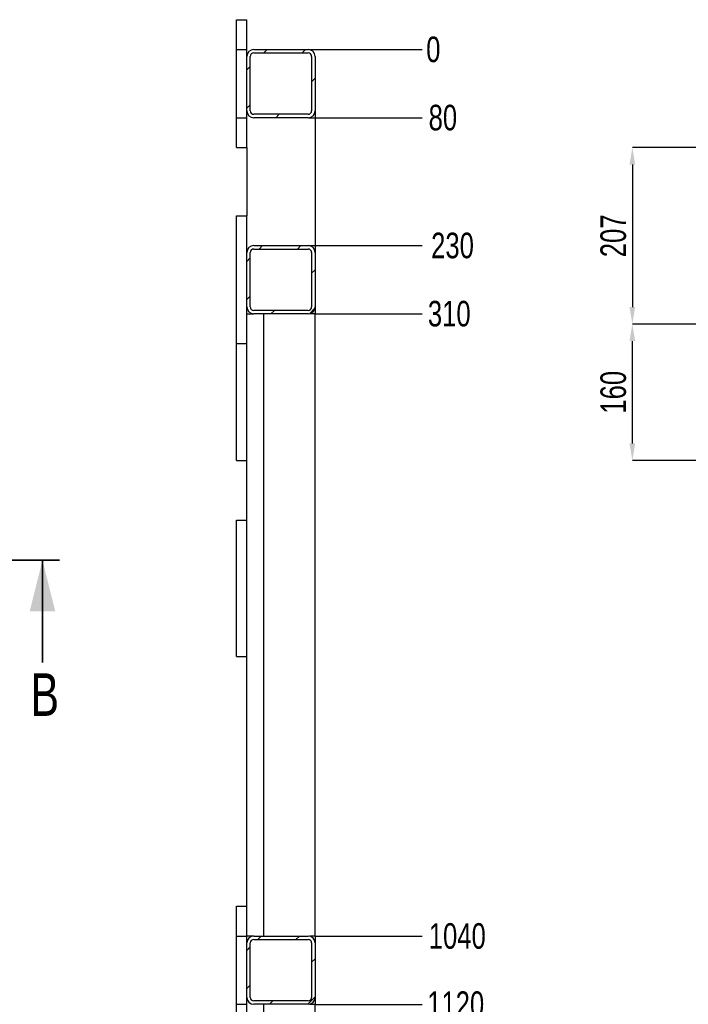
# Model space of a CAD drawing. Header units: millimetres. Extents: x 5 to 589, y 5 to 415.
# Tile 7 of 15: x 213 to 291, y 125 to 241. Entities that reach past the tile are written whole.
import ezdxf

# ---------------------------------------------------------------- set-up
doc = ezdxf.new("R2010")
doc.units = ezdxf.units.MM
doc.header["$PDSIZE"] = -1
doc.layers.add('COTES', color=1, linetype='Continuous')
doc.layers.add('TRAIT-FINS', color=9, linetype='Continuous')
doc.layers.add('TRAIT-FORT', color=4, linetype='Continuous', lineweight=25)
doc.styles.add('SLDTEXTSTYLE0', font='TXT', dxfattribs={"width": 0.75})
doc.dimstyles.new('SLDDIMSTYLE0', dxfattribs={"dimtxt": 3, "dimasz": 2, "dimexe": 0, "dimexo": 0.0625, "dimgap": 0.75, "dimtad": 1, "dimlfac": 10, "dimrnd": 1e-09, "dimzin": 12, "dimdsep": 46, "dimtxsty": 'SLDTEXTSTYLE0', "dimsah": 1, "dimcen": 0.09, "dimadec": 0, "dimazin": 3, "dimtfac": 1, "dimtofl": 0, "dimtmove": 0, "dimatfit": 3, "dimfxl": 1, "dimfrac": 2, "dimtolj": 1, "dimtzin": 12, "dimarcsym": 0})
doc.dimstyles.new('SLDDIMSTYLE1', dxfattribs={"dimtxt": 3, "dimasz": 0.333333, "dimexe": 0, "dimexo": 0.0625, "dimgap": 0.75, "dimtad": 0, "dimtih": 1, "dimtoh": 1, "dimdec": 0, "dimlfac": 10, "dimrnd": 1e-09, "dimdsep": 46, "dimtxsty": 'SLDTEXTSTYLE0', "dimblk1": 'ORIGIN', "dimblk2": 'ORIGIN', "dimsah": 1, "dimcen": 0.09, "dimadec": 0, "dimazin": 2, "dimtfac": 1, "dimtdec": 0, "dimtofl": 0, "dimtmove": 0, "dimatfit": 3, "dimldrblk": 'ORIGIN', "dimfxl": 1, "dimfrac": 2, "dimtolj": 1, "dimtzin": 12, "dimarcsym": 0})
doc.dimstyles.new('SLDDIMSTYLE2', dxfattribs={"dimtxt": 3, "dimasz": 2, "dimexe": 0, "dimexo": 0.0625, "dimgap": 0.75, "dimtad": 0, "dimtih": 1, "dimtoh": 1, "dimlfac": 10, "dimrnd": 1e-09, "dimzin": 12, "dimdsep": 46, "dimtxsty": 'SLDTEXTSTYLE0', "dimsah": 1, "dimcen": 0.09, "dimadec": 0, "dimazin": 3, "dimtfac": 1, "dimtofl": 0, "dimtmove": 0, "dimatfit": 3, "dimfxl": 1, "dimfrac": 2, "dimtolj": 1, "dimtzin": 12, "dimarcsym": 0})
pattern_1 = [(45, (0, 0), (-13.4704, 13.4704), []), (45, (4.49, 2e-323), (-13.4704, 13.4704), []), (45, (8.98, 4e-323), (-13.4704, 13.4704), []), (45, (13.47, 6e-323), (-13.4704, 13.4704), [])]

# ---------------------------------------------------------------- blocks, each defined once
blk = doc.blocks.new('_D_30')
at = {"layer": 'COTES', "color": 0, "lineweight": -2, "transparency": 16777216}
blk.add_line((246.58, 237.22), (259.88, 237.22), dxfattribs=at)
at = {"layer": 'Defpoints', "color": 0, "transparency": 16777216}
for p in [(246.52, 237.22), (246.52, 237.22), (259.88, 237.22)]:
    blk.add_point(p, dxfattribs=at)
at = {"layer": 'COTES', "color": 0, "transparency": 16777216, "insert": (261.19, 237.22), "char_height": 3, "attachment_point": 5, "style": 'SLDTEXTSTYLE0'}
blk.add_mtext('\\A1;0', dxfattribs=at)
blk = doc.blocks.new('_Origin')
at = {"color": 0, "linetype": 'ByBlock', "lineweight": -2}
blk.add_line((0, 0), (-1, 0), dxfattribs=at)
blk.add_circle((0, 0), 0.5, dxfattribs=at)
blk = doc.blocks.new('_D_31')
at = {"layer": 'COTES', "color": 0, "lineweight": -2, "transparency": 16777216}
blk.add_line((246.58, 229.22), (259.88, 229.22), dxfattribs=at)
at = {"layer": 'Defpoints', "color": 0, "transparency": 16777216}
for p in [(246.52, 237.22), (246.52, 229.22), (259.88, 229.22)]:
    blk.add_point(p, dxfattribs=at)
at = {"layer": 'COTES', "color": 0, "transparency": 16777216, "insert": (262.31, 229.22), "char_height": 3, "attachment_point": 5, "style": 'SLDTEXTSTYLE0'}
blk.add_mtext('\\A1;80', dxfattribs=at)
blk = doc.blocks.new('_D_32')
at = {"layer": 'COTES', "color": 0, "lineweight": -2, "transparency": 16777216}
blk.add_line((246.58, 214.22), (259.88, 214.22), dxfattribs=at)
at = {"layer": 'Defpoints', "color": 0, "transparency": 16777216}
for p in [(246.52, 237.22), (246.52, 214.22), (259.88, 214.22)]:
    blk.add_point(p, dxfattribs=at)
at = {"layer": 'COTES', "color": 0, "transparency": 16777216, "insert": (263.44, 214.22), "char_height": 3, "attachment_point": 5, "style": 'SLDTEXTSTYLE0'}
blk.add_mtext('\\A1;230', dxfattribs=at)
blk = doc.blocks.new('_D_33')
at = {"layer": 'COTES', "color": 0, "lineweight": -2, "transparency": 16777216}
blk.add_line((247.38, 206.22), (259.88, 206.22), dxfattribs=at)
at = {"layer": 'Defpoints', "color": 0, "transparency": 16777216}
for p in [(246.52, 237.22), (247.32, 206.22), (259.88, 206.22)]:
    blk.add_point(p, dxfattribs=at)
at = {"layer": 'COTES', "color": 0, "transparency": 16777216, "insert": (263.06, 206.22), "char_height": 3, "attachment_point": 5, "style": 'SLDTEXTSTYLE0'}
blk.add_mtext('\\A1;310', dxfattribs=at)
blk = doc.blocks.new('_D_34')
at = {"layer": 'COTES', "color": 0, "lineweight": -2, "transparency": 16777216}
blk.add_line((247.38, 133.22), (259.88, 133.22), dxfattribs=at)
at = {"layer": 'Defpoints', "color": 0, "transparency": 16777216}
for p in [(246.52, 237.22), (247.32, 133.22), (259.88, 133.22)]:
    blk.add_point(p, dxfattribs=at)
at = {"layer": 'COTES', "color": 0, "transparency": 16777216, "insert": (264, 133.22), "char_height": 3, "attachment_point": 5, "style": 'SLDTEXTSTYLE0'}
blk.add_mtext('\\A1;1040', dxfattribs=at)
blk = doc.blocks.new('_D_35')
at = {"layer": 'COTES', "color": 0, "lineweight": -2, "transparency": 16777216}
blk.add_line((247.38, 125.22), (259.88, 125.22), dxfattribs=at)
at = {"layer": 'Defpoints', "color": 0, "transparency": 16777216}
for p in [(246.52, 237.22), (247.32, 125.22), (259.88, 125.22)]:
    blk.add_point(p, dxfattribs=at)
at = {"layer": 'COTES', "color": 0, "transparency": 16777216, "insert": (263.81, 125.22), "char_height": 3, "attachment_point": 5, "style": 'SLDTEXTSTYLE0'}
blk.add_mtext('\\A1;1120', dxfattribs=at)
blk = doc.blocks.new('_D_36')
at = {"layer": 'COTES', "color": 0, "lineweight": -2, "transparency": 16777216}
blk.add_line((247.38, 39.22), (259.88, 39.22), dxfattribs=at)
at = {"layer": 'Defpoints', "color": 0, "transparency": 16777216}
for p in [(246.52, 237.22), (247.32, 39.22), (259.88, 39.22)]:
    blk.add_point(p, dxfattribs=at)
at = {"layer": 'COTES', "color": 0, "transparency": 16777216, "insert": (264.19, 39.22), "char_height": 3, "attachment_point": 5, "style": 'SLDTEXTSTYLE0'}
blk.add_mtext('\\A1;1980', dxfattribs=at)
blk = doc.blocks.new('_D_37')
at = {"layer": 'COTES', "color": 0, "lineweight": -2, "transparency": 16777216}
blk.add_line((246.58, 31.22), (259.88, 31.22), dxfattribs=at)
at = {"layer": 'Defpoints', "color": 0, "transparency": 16777216}
for p in [(246.52, 237.22), (246.52, 31.22), (259.88, 31.22)]:
    blk.add_point(p, dxfattribs=at)
at = {"layer": 'COTES', "color": 0, "transparency": 16777216, "insert": (264.38, 31.22), "char_height": 3, "attachment_point": 5, "style": 'SLDTEXTSTYLE0'}
blk.add_mtext('\\A1;2060', dxfattribs=at)
blk = doc.blocks.new('_D_44')
at = {"layer": 'COTES', "color": 0, "lineweight": -2, "transparency": 16777216}
for p, q in [((305.97, 205.02), (284.54, 205.02)), ((284.54, 191.02), (284.54, 203.02)), ((305.97, 189.02), (284.54, 189.02))]:
    blk.add_line(p, q, dxfattribs=at)
at = {"layer": 'COTES', "color": 0, "transparency": 16777216}
for points in [[(284.2, 203.02), (284.87, 203.02), (284.54, 205.02)], [(284.2, 191.02), (284.87, 191.02), (284.54, 189.02)]]:
    blk.add_solid(points, dxfattribs=at)
at = {"layer": 'Defpoints', "color": 0, "transparency": 16777216}
for p in [(284.54, 205.02), (306.04, 205.02), (306.04, 189.02)]:
    blk.add_point(p, dxfattribs=at)
at = {"layer": 'COTES', "color": 0, "transparency": 16777216, "insert": (280.79, 197.02), "char_height": 3, "attachment_point": 2, "rotation": 90, "style": 'SLDTEXTSTYLE0'}
blk.add_mtext('\\A1;160', dxfattribs=at)
blk = doc.blocks.new('_D_45')
at = {"layer": 'COTES', "color": 0, "lineweight": -2, "transparency": 16777216}
for p, q in [((294.47, 225.72), (284.54, 225.72)), ((284.54, 223.72), (284.54, 207.02)), ((297.97, 205.02), (284.54, 205.02))]:
    blk.add_line(p, q, dxfattribs=at)
at = {"layer": 'COTES', "color": 0, "transparency": 16777216}
for points in [[(284.2, 223.72), (284.87, 223.72), (284.54, 225.72)], [(284.2, 207.02), (284.87, 207.02), (284.54, 205.02)]]:
    blk.add_solid(points, dxfattribs=at)
at = {"layer": 'Defpoints', "color": 0, "transparency": 16777216}
for p in [(294.54, 225.72), (284.54, 205.02), (298.04, 205.02)]:
    blk.add_point(p, dxfattribs=at)
at = {"layer": 'COTES', "color": 0, "transparency": 16777216, "insert": (280.79, 215.37), "char_height": 3, "attachment_point": 2, "rotation": 90, "style": 'SLDTEXTSTYLE0'}
blk.add_mtext('\\A1;207', dxfattribs=at)

msp = doc.modelspace()

# ---------------------------------------------------------------- hatches: boundary and pattern name
at = {"layer": 'TRAIT-FINS'}
h = msp.add_hatch(dxfattribs=at)
h.set_pattern_fill('DIN 201 ACIER ET FONTE', color=256, style=0, pattern_type=2)
h.set_pattern_definition(pattern_1)
edge = h.paths.add_edge_path(flags=0)
edge.add_arc((240.1159, 236.4238), 0.8, 90, 180)
edge.add_line((239.3159, 236.4238), (239.3159, 230.0238))
edge.add_arc((240.1159, 230.0238), 0.8, 180, 270)
edge.add_line((240.1159, 229.2238), (246.5159, 229.2238))
edge.add_arc((246.5159, 230.0238), 0.8, 270, 360)
edge.add_line((247.3159, 230.0238), (247.3159, 236.4238))
edge.add_arc((246.5159, 236.4238), 0.8, 0, 90)
edge.add_line((246.5159, 237.2238), (240.1159, 237.2238))
edge = h.paths.add_edge_path(flags=0)
edge.add_line((239.7159, 230.0238), (239.7159, 236.4238))
edge.add_arc((240.1159, 236.4238), 0.4, 90, 180, ccw=False)
edge.add_line((240.1159, 236.8238), (246.5159, 236.8238))
edge.add_arc((246.5159, 236.4238), 0.4, 0, 90, ccw=False)
edge.add_line((246.9159, 236.4238), (246.9159, 230.0238))
edge.add_arc((246.5159, 230.0238), 0.4, 270, 360, ccw=False)
edge.add_line((246.5159, 229.6238), (240.1159, 229.6238))
edge.add_arc((240.1159, 230.0238), 0.4, 180, 270, ccw=False)
h = msp.add_hatch(dxfattribs=at)
h.set_pattern_fill('DIN 201 ACIER ET FONTE', color=256, style=0, pattern_type=2)
h.set_pattern_definition(pattern_1)
edge = h.paths.add_edge_path(flags=0)
edge.add_arc((240.1159, 207.0238), 0.8, 180, 270)
edge.add_line((240.1159, 206.2238), (246.5159, 206.2238))
edge.add_arc((246.5159, 207.0238), 0.8, 270, 360)
edge.add_line((247.3159, 207.0238), (247.3159, 213.4238))
edge.add_arc((246.5159, 213.4238), 0.8, 0, 90)
edge.add_line((246.5159, 214.2238), (240.1159, 214.2238))
edge.add_arc((240.1159, 213.4238), 0.8, 90, 180)
edge.add_line((239.3159, 213.4238), (239.3159, 207.0238))
edge = h.paths.add_edge_path(flags=0)
edge.add_line((246.5159, 206.6238), (240.1159, 206.6238))
edge.add_arc((240.1159, 207.0238), 0.4, 180, 270, ccw=False)
edge.add_line((239.7159, 207.0238), (239.7159, 213.4238))
edge.add_arc((240.1159, 213.4238), 0.4, 90, 180, ccw=False)
edge.add_line((240.1159, 213.8238), (246.5159, 213.8238))
edge.add_arc((246.5159, 213.4238), 0.4, 0, 90, ccw=False)
edge.add_line((246.9159, 213.4238), (246.9159, 207.0238))
edge.add_arc((246.5159, 207.0238), 0.4, 270, 360, ccw=False)
h = msp.add_hatch(dxfattribs=at)
h.set_pattern_fill('DIN 201 ACIER ET FONTE', color=256, style=0, pattern_type=2)
h.set_pattern_definition(pattern_1)
edge = h.paths.add_edge_path(flags=0)
edge.add_arc((240.1159, 126.0238), 0.8, 180, 270)
edge.add_line((240.1159, 125.2238), (246.5159, 125.2238))
edge.add_arc((246.5159, 126.0238), 0.8, 270, 360)
edge.add_line((247.3159, 126.0238), (247.3159, 132.4238))
edge.add_arc((246.5159, 132.4238), 0.8, 0, 90)
edge.add_line((246.5159, 133.2238), (240.1159, 133.2238))
edge.add_arc((240.1159, 132.4238), 0.8, 90, 180)
edge.add_line((239.3159, 132.4238), (239.3159, 126.0238))
edge = h.paths.add_edge_path(flags=0)
edge.add_line((246.5159, 125.6238), (240.1159, 125.6238))
edge.add_arc((240.1159, 126.0238), 0.4, 180, 270, ccw=False)
edge.add_line((239.7159, 126.0238), (239.7159, 132.4238))
edge.add_arc((240.1159, 132.4238), 0.4, 90, 180, ccw=False)
edge.add_line((240.1159, 132.8238), (246.5159, 132.8238))
edge.add_arc((246.5159, 132.4238), 0.4, 0, 90, ccw=False)
edge.add_line((246.9159, 132.4238), (246.9159, 126.0238))
edge.add_arc((246.5159, 126.0238), 0.4, 270, 360, ccw=False)

# ---------------------------------------------------------------- linework, layer by layer
at = {"lineweight": 35}
for p, q in [((217.3368, 177.3246), (61.9379, 177.3246)), ((215.3368, 165.3246), (215.3368, 177.3246))]:
    msp.add_line(p, q, dxfattribs=at)
msp.add_solid([(215.3368, 177.3246), (213.8368, 171.3246), (216.8368, 171.3246)], dxfattribs=at)
at = {"layer": 'TRAIT-FORT', "lineweight": 25}
for p, q in [((238.1159, 237.2241), (238.1159, 240.7237)), ((238.1159, 240.7237), (239.3159, 240.7237)), ((239.3159, 237.2241), (239.3159, 240.7237)), ((238.1159, 229.2239), (238.1159, 237.2241)), ((238.1159, 237.2241), (239.3159, 237.2241)), ((239.3159, 236.4238), (239.3159, 237.2241)), ((240.1159, 237.2241), (246.5159, 237.2241)), ((240.1159, 236.8236), (246.5159, 236.8236)), ((239.3159, 230.0235), (239.3159, 236.4238)), ((239.7159, 230.0235), (239.7159, 236.4238)), ((246.9159, 236.4238), (246.9159, 230.0235)), ((247.3159, 236.4238), (247.3159, 230.0235)), ((239.3159, 229.2239), (239.3159, 230.0235)), ((247.3159, 230.0235), (247.3159, 213.4235)), ((238.1159, 225.7236), (238.1159, 229.2239)), ((238.1159, 229.2239), (239.3159, 229.2239)), ((239.3159, 225.7236), (239.3159, 229.2239)), ((246.5159, 229.6237), (240.1159, 229.6237)), ((246.5159, 229.2239), (240.1159, 229.2239)), ((238.1159, 225.7236), (239.3159, 225.7236)), ((239.3159, 225.7236), (239.3159, 217.7242)), ((238.1159, 202.724), (238.1159, 217.7242)), ((238.1159, 217.7242), (239.3159, 217.7242)), ((239.3159, 213.4235), (239.3159, 217.7242)), ((240.1159, 214.2238), (246.5159, 214.2238)), ((240.1159, 213.824), (246.5159, 213.824)), ((239.3159, 207.0239), (239.3159, 213.4235)), ((239.7159, 207.0239), (239.7159, 213.4235)), ((246.9159, 213.4235), (246.9159, 207.0239)), ((247.3159, 213.4235), (247.3159, 207.0239)), ((239.3159, 202.724), (239.3159, 207.0239)), ((247.3159, 207.0239), (247.3159, 206.2236)), ((239.3159, 206.2236), (240.1159, 206.2236)), ((246.5159, 206.6242), (240.1159, 206.6242)), ((246.5159, 206.2236), (240.1159, 206.2236)), ((241.3159, 133.224), (241.3159, 206.2236)), ((247.3159, 206.2236), (246.7159, 206.2236)), ((247.3159, 133.224), (247.3159, 206.2236)), ((238.1159, 202.724), (239.3159, 202.724)), ((238.1159, 189.0239), (238.1159, 202.724)), ((239.3159, 182.0239), (239.3159, 202.724)), ((238.1159, 189.0239), (239.3159, 189.0239)), ((238.1159, 182.0239), (239.3159, 182.0239)), ((238.1159, 166.0236), (238.1159, 182.0239)), ((239.3159, 166.0236), (239.3159, 182.0239)), ((238.1159, 166.0236), (239.3159, 166.0236)), ((239.3159, 133.224), (239.3159, 166.0236)), ((238.1159, 136.7236), (239.3159, 136.7236)), ((238.1159, 133.224), (238.1159, 136.7236)), ((238.1159, 133.224), (239.3159, 133.224)), ((238.1159, 125.2239), (238.1159, 133.224)), ((240.1159, 133.224), (239.3159, 133.224)), ((239.3159, 132.4237), (239.3159, 133.224)), ((240.1159, 133.224), (246.5159, 133.224)), ((247.3159, 133.224), (246.7159, 133.224)), ((247.3159, 133.224), (247.3159, 132.4237)), ((239.3159, 126.0242), (239.3159, 132.4237)), ((239.7159, 126.0242), (239.7159, 132.4237)), ((240.1159, 132.8235), (246.5159, 132.8235)), ((246.9159, 132.4237), (246.9159, 126.0242)), ((247.3159, 132.4237), (247.3159, 126.0242)), ((239.3159, 125.2239), (239.3159, 126.0242)), ((247.3159, 126.0242), (247.3159, 125.2239)), ((238.1159, 121.7235), (238.1159, 125.2239)), ((238.1159, 125.2239), (239.3159, 125.2239)), ((239.3159, 121.7235), (239.3159, 125.2239)), ((246.5159, 125.6236), (240.1159, 125.6236)), ((246.5159, 125.2239), (240.1159, 125.2239)), ((241.3159, 39.2238), (241.3159, 125.2239)), ((246.7159, 125.2239), (247.3159, 125.2239)), ((247.3159, 39.2238), (247.3159, 125.2239))]:
    msp.add_line(p, q, dxfattribs=at)
for centre, radius, start, end in [((240.1159, 236.4238), 0.8, 90, 180), ((240.1159, 236.4238), 0.4, 90, 180), ((246.5159, 236.4238), 0.8, 0, 90), ((246.5159, 236.4238), 0.4, 0, 90), ((240.1159, 230.0238), 0.8, 180, 270), ((240.1159, 230.0238), 0.4, 180, 270), ((246.5159, 230.0238), 0.8, 270, 0), ((246.5159, 230.0238), 0.4, 270, 0), ((240.1159, 213.4238), 0.8, 90, 180), ((240.1159, 213.4238), 0.4, 90, 180), ((246.5159, 213.4238), 0.8, 0, 90), ((246.5159, 213.4238), 0.4, 0, 90), ((240.1159, 207.0238), 0.8, 180, 270), ((240.1159, 207.0238), 0.4, 180, 270), ((246.5159, 207.0238), 0.8, 270, 0), ((246.5159, 207.0238), 0.4, 270, 0), ((240.1159, 132.4238), 0.8, 90, 180), ((246.5159, 132.4238), 0.8, 0, 90), ((240.1159, 132.4238), 0.4, 90, 180), ((246.5159, 132.4238), 0.4, 0, 90), ((240.1159, 126.0238), 0.8, 180, 270), ((240.1159, 126.0238), 0.4, 180, 270), ((246.5159, 126.0238), 0.8, 270, 0), ((246.5159, 126.0238), 0.4, 270, 0)]:
    msp.add_arc(centre, radius, start, end, dxfattribs=at)

# ---------------------------------------------------------------- texts
at = {"insert": (213.9391, 164.0547), "char_height": 5, "attachment_point": 1, "style": 'SLDTEXTSTYLE0'}
msp.add_mtext('B', dxfattribs=at)

# ---------------------------------------------------------------- dimensions: what is measured, and where the dimension line sits
at = {"layer": 'COTES'}
for feature_location, offset, origin, dimstyle, picture, middle in [((246.5159142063, 237.2238338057), (13.3595947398, 0), (246.5159142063, 237.2238338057), 'SLDDIMSTYLE1', '_D_30', (261.188008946, 237.2238338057)), ((246.5159, 229.2238), (13.3596, 0), (246.5159, 237.2238), 'SLDDIMSTYLE2', '_D_31', (262.313, 229.2238)), ((246.5159, 214.2238), (13.3596, 0), (246.5159, 237.2238), 'SLDDIMSTYLE2', '_D_32', (263.438, 214.2238)), ((247.3159, 206.2238), (12.5596, 0), (246.5159, 237.2238), 'SLDDIMSTYLE2', '_D_33', (263.063, 206.2238)), ((247.3159, 133.2238), (12.5596, 0), (246.5159, 237.2238), 'SLDDIMSTYLE2', '_D_34', (264.0005, 133.2238)), ((247.3159, 125.2238), (12.5596, 0), (246.5159, 237.2238), 'SLDDIMSTYLE2', '_D_35', (263.813, 125.2238)), ((247.3159, 39.2238), (12.5596, 0), (246.5159, 237.2238), 'SLDDIMSTYLE2', '_D_36', (264.188, 39.2238)), ((246.5159, 31.2238), (13.3596, 0), (246.5159, 237.2238), 'SLDDIMSTYLE2', '_D_37', (264.3755, 31.2238))]:
    dim = msp.add_ordinate_dim(feature_location=feature_location, offset=offset, dtype=0, origin=origin, dimstyle=dimstyle, dxfattribs=at)
    dim.commit()
    dim.dimension.update_dxf_attribs({"geometry": picture, "text_midpoint": middle})
for p1, p2, picture, middle in [((294.5374, 225.7238), (298.0374, 205.0238), '_D_45', (284.5374, 215.3738)), ((306.0374, 189.0238), (306.0374, 205.0238), '_D_44', (284.5374, 197.0238))]:
    dim = msp.add_linear_dim(base=(284.5374, 205.0238), p1=p1, p2=p2, angle=90, dimstyle='SLDDIMSTYLE0', dxfattribs=at)
    dim.commit()
    dim.dimension.update_dxf_attribs({"geometry": picture, "text_midpoint": middle, "dimtype": 160})

doc.saveas('drawing.dxf')
